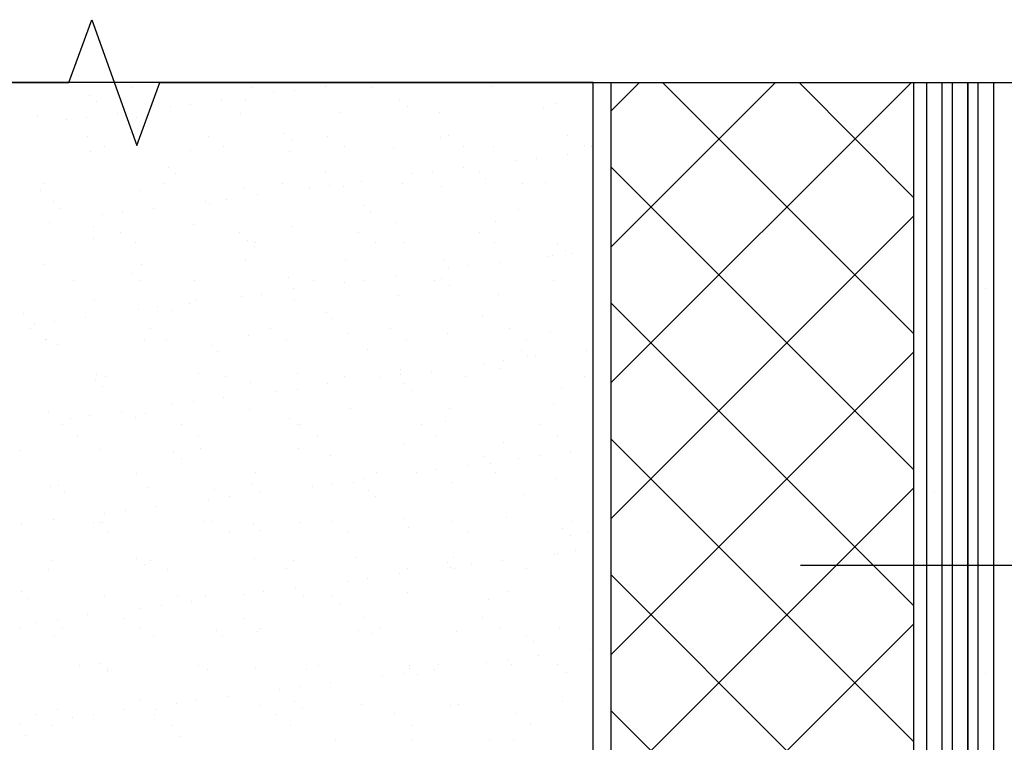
# Model space of a CAD drawing. Header units: millimetres. Extents: x 0 to 21000, y 0 to 29700.
# Tile 10 of 12: x 7905 to 11155, y 24674 to 27060. Entities that reach past the tile are written whole.
import ezdxf

# ---------------------------------------------------------------- set-up
doc = ezdxf.new("R2010")
doc.units = ezdxf.units.MM
doc.layers.add('Общий02', color=7, linetype='Continuous', lineweight=18)

msp = doc.modelspace()

# ---------------------------------------------------------------- linework, layer by layer
at = {"layer": 'Общий02', "color": 7, "linetype": 'Continuous', "lineweight": -3, "transparency": 33554687}
for p, q in [((9857.6, 25861.9), (10848.2, 26852.5)), ((9857.6, 26310.6), (10399.4, 26852.5)), ((9857.6, 26759.3), (9950.7, 26852.5)), ((9857.6, 22593.9), (9857.6, 26852.5)), ((10856.6, 26022.8), (10026.9, 26852.5)), ((10856.6, 26471.5), (10477.4, 26852.5)), ((10856.6, 23652.2), (10856.6, 26852.5)), ((8274.4, 26835.5), (8274.4, 26835.5)), ((8672.3, 26835.5), (8672.3, 26835.5)), ((8744.3, 26818.6), (8744.3, 26818.6)), ((8812, 26827.1), (8812, 26827.1)), ((8913.6, 26839.8), (8913.6, 26839.8)), ((9066, 26835.5), (9066, 26835.5)), ((9463.9, 26839.8), (9463.9, 26839.8)), ((8134.7, 26810.1), (8134.7, 26810.1)), ((8160.1, 26789), (8160.1, 26789)), ((8469.1, 26780.5), (8469.1, 26780.5)), ((8570.7, 26797.4), (8570.7, 26797.4)), ((8651.1, 26797.4), (8651.1, 26797.4)), ((9159.1, 26793.2), (9159.1, 26793.2)), ((9675.6, 26784.7), (9675.6, 26784.7)), ((8227.8, 26750.9), (8227.8, 26750.9)), ((8401.4, 26772), (8401.4, 26772)), ((8634.2, 26750.9), (8634.2, 26750.9)), ((8964.4, 26755.1), (8964.4, 26755.1)), ((9184.5, 26772), (9184.5, 26772)), ((9290.3, 26755.1), (9290.3, 26755.1)), ((9633.2, 26767.8), (9633.2, 26767.8)), ((7965.4, 26742.4), (7965.4, 26742.4)), ((8058.5, 26729.7), (8058.5, 26729.7)), ((8126.2, 26738.2), (8126.2, 26738.2)), ((8291.3, 26738.2), (8291.3, 26738.2)), ((8270.1, 26687.4), (8270.1, 26687.4)), ((8778.1, 26683.1), (8778.1, 26683.1)), ((8130.5, 26674.7), (8130.5, 26674.7)), ((8528.4, 26674.7), (8528.4, 26674.7)), ((8803.5, 26662), (8803.5, 26662)), ((8922.1, 26674.7), (8922.1, 26674.7)), ((9294.6, 26670.4), (9294.6, 26670.4)), ((9320, 26678.9), (9320, 26678.9)), ((9713.7, 26678.9), (9713.7, 26678.9)), ((8138.9, 26623.9), (8138.9, 26623.9)), ((8185.5, 26640.8), (8185.5, 26640.8)), ((8469.1, 26628.1), (8469.1, 26628.1)), ((8579.2, 26640.8), (8579.2, 26640.8)), ((8795.1, 26623.9), (8795.1, 26623.9)), ((8977.1, 26640.8), (8977.1, 26640.8)), ((9138, 26636.6), (9138, 26636.6)), ((9370.8, 26640.8), (9370.8, 26640.8)), ((9468.1, 26640.8), (9468.1, 26640.8)), ((9768.7, 26645), (9768.7, 26645)), ((9794.1, 26640.8), (9794.1, 26640.8)), ((9544.3, 26594.2), (9544.3, 26594.2)), ((9612.1, 26602.7), (9612.1, 26602.7)), ((9713.7, 26615.4), (9713.7, 26615.4)), ((8397.1, 26573.1), (8397.1, 26573.1)), ((8913.6, 26560.4), (8913.6, 26560.4)), ((9269.2, 26560.4), (9269.2, 26560.4)), ((9370.8, 26573.1), (9370.8, 26573.1)), ((9421.6, 26556.1), (9421.6, 26556.1)), ((10856.6, 25574), (9857.6, 26573.1)), ((8418.3, 26551.9), (8418.3, 26551.9)), ((9032.1, 26526.5), (9032.1, 26526.5)), ((9201.4, 26551.9), (9201.4, 26551.9)), ((9442.7, 26535), (9442.7, 26535)), ((9641.7, 26522.3), (9641.7, 26522.3)), ((7973.8, 26496.9), (7973.8, 26496.9)), ((7982.3, 26518), (7982.3, 26518)), ((8299.8, 26496.9), (8299.8, 26496.9)), ((8380.2, 26518), (8380.2, 26518)), ((8642.7, 26505.3), (8642.7, 26505.3)), ((8773.9, 26518), (8773.9, 26518)), ((8862.8, 26505.3), (8862.8, 26505.3)), ((8926.3, 26513.8), (8926.3, 26513.8)), ((8972.9, 26509.6), (8972.9, 26509.6)), ((9167.6, 26518), (9167.6, 26518)), ((9298.8, 26509.6), (9298.8, 26509.6)), ((9565.5, 26518), (9565.5, 26518)), ((8016.2, 26458.8), (8016.2, 26458.8)), ((8519.9, 26458.8), (8519.9, 26458.8)), ((8587.6, 26467.2), (8587.6, 26467.2)), ((8689.2, 26484.2), (8689.2, 26484.2)), ((8037.3, 26437.6), (8037.3, 26437.6)), ((8244.8, 26424.9), (8244.8, 26424.9)), ((8346.3, 26437.6), (8346.3, 26437.6)), ((8532.6, 26450.3), (8532.6, 26450.3)), ((9040.6, 26446.1), (9040.6, 26446.1)), ((9061.8, 26424.9), (9061.8, 26424.9)), ((9552.8, 26433.4), (9552.8, 26433.4)), ((8003.5, 26391.1), (8003.5, 26391.1)), ((8177, 26416.4), (8177, 26416.4)), ((9146.4, 26391.1), (9146.4, 26391.1)), ((9476.6, 26395.3), (9476.6, 26395.3)), ((9857.6, 25413.2), (10856.6, 26412.2)), ((8147.4, 26378.4), (8147.4, 26378.4)), ((8477.6, 26382.6), (8477.6, 26382.6)), ((8803.5, 26378.4), (8803.5, 26378.4)), ((8147.4, 26336), (8147.4, 26336)), ((8236.3, 26357.2), (8236.3, 26357.2)), ((8630, 26357.2), (8630, 26357.2)), ((8655.4, 26331.8), (8655.4, 26331.8)), ((9023.7, 26357.2), (9023.7, 26357.2)), ((9421.6, 26357.2), (9421.6, 26357.2)), ((8287.1, 26323.3), (8287.1, 26323.3)), ((8680.8, 26310.6), (8680.8, 26310.6)), ((8685, 26323.3), (8685, 26323.3)), ((9078.7, 26323.3), (9078.7, 26323.3)), ((9171.8, 26323.3), (9171.8, 26323.3)), ((9472.4, 26323.3), (9472.4, 26323.3)), ((9679.8, 26319.1), (9679.8, 26319.1)), ((9705.2, 26297.9), (9705.2, 26297.9)), ((8651.1, 26264.1), (8651.1, 26264.1)), ((8981.3, 26268.3), (8981.3, 26268.3)), ((9307.3, 26264.1), (9307.3, 26264.1)), ((9650.2, 26276.8), (9650.2, 26276.8)), ((9662.9, 26281), (9662.9, 26281)), ((9726.4, 26289.5), (9726.4, 26289.5)), ((7982.3, 26251.4), (7982.3, 26251.4)), ((8308.3, 26251.4), (8308.3, 26251.4)), ((9320, 26238.7), (9320, 26238.7)), ((9387.7, 26247.1), (9387.7, 26247.1)), ((9489.3, 26259.8), (9489.3, 26259.8)), ((8083.9, 26200.6), (8083.9, 26200.6)), ((8274.4, 26221.7), (8274.4, 26221.7)), ((8299.8, 26200.6), (8299.8, 26200.6)), ((8481.8, 26200.6), (8481.8, 26200.6)), ((8790.8, 26209), (8790.8, 26209)), ((8875.5, 26200.6), (8875.5, 26200.6)), ((9044.8, 26200.6), (9044.8, 26200.6)), ((9146.4, 26213.3), (9146.4, 26213.3)), ((9273.4, 26200.6), (9273.4, 26200.6)), ((9298.8, 26204.8), (9298.8, 26204.8)), ((9667.1, 26200.6), (9667.1, 26200.6)), ((8807.8, 26170.9), (8807.8, 26170.9)), ((8977.1, 26192.1), (8977.1, 26192.1)), ((9324.2, 26183.6), (9324.2, 26183.6)), ((8151.6, 26132.8), (8151.6, 26132.8)), ((8486, 26137.1), (8486, 26137.1)), ((8638.4, 26145.5), (8638.4, 26145.5)), ((8701.9, 26154), (8701.9, 26154)), ((8812, 26137.1), (8812, 26137.1)), ((9154.9, 26149.8), (9154.9, 26149.8)), ((9485.1, 26154), (9485.1, 26154)), ((8295.6, 26103.2), (8295.6, 26103.2)), ((8359, 26111.7), (8359, 26111.7)), ((8409.9, 26099), (8409.9, 26099)), ((8464.9, 26124.4), (8464.9, 26124.4)), ((10856.6, 25125.3), (9857.6, 26124.4)), ((7918.8, 26090.5), (7918.8, 26090.5)), ((8122, 26077.8), (8122, 26077.8)), ((8917.8, 26094.7), (8917.8, 26094.7)), ((8939, 26073.6), (8939, 26073.6)), ((9434.3, 26082), (9434.3, 26082)), ((7940, 26039.7), (7940, 26039.7)), ((7952.7, 26056.6), (7952.7, 26056.6)), ((8020.4, 26065.1), (8020.4, 26065.1)), ((8337.9, 26039.7), (8337.9, 26039.7)), ((8731.6, 26039.7), (8731.6, 26039.7)), ((9129.5, 26039.7), (9129.5, 26039.7)), ((9523.2, 26039.7), (9523.2, 26039.7)), ((7990.8, 26005.8), (7990.8, 26005.8)), ((7995, 26005.8), (7995, 26005.8)), ((8316.7, 26005.8), (8316.7, 26005.8)), ((8388.7, 26005.8), (8388.7, 26005.8)), ((8659.6, 26018.5), (8659.6, 26018.5)), ((8786.6, 26005.8), (8786.6, 26005.8)), ((8989.8, 26022.8), (8989.8, 26022.8)), ((9180.3, 26005.8), (9180.3, 26005.8)), ((9315.7, 26022.8), (9315.7, 26022.8)), ((9578.2, 26005.8), (9578.2, 26005.8)), ((9658.6, 26031.2), (9658.6, 26031.2)), ((8028.9, 25988.9), (8028.9, 25988.9)), ((8536.8, 25984.7), (8536.8, 25984.7)), ((9053.3, 25972), (9053.3, 25972)), ((9561.3, 25967.7), (9561.3, 25967.7)), ((9777.2, 25967.7), (9777.2, 25967.7)), ((8558, 25963.5), (8558, 25963.5)), ((9582.4, 25946.6), (9582.4, 25946.6)), ((9607.8, 25946.6), (9607.8, 25946.6)), ((9857.6, 24964.5), (10856.6, 25963.5)), ((9163.4, 25904.2), (9163.4, 25904.2)), ((9438.5, 25925.4), (9438.5, 25925.4)), ((9493.5, 25908.5), (9493.5, 25908.5)), ((9502, 25933.9), (9502, 25933.9)), ((8155.9, 25870.4), (8155.9, 25870.4)), ((8160.1, 25887.3), (8160.1, 25887.3)), ((8189.7, 25883.1), (8189.7, 25883.1)), ((8494.5, 25891.5), (8494.5, 25891.5)), ((8583.4, 25883.1), (8583.4, 25883.1)), ((8820.5, 25891.5), (8820.5, 25891.5)), ((8977.1, 25883.1), (8977.1, 25883.1)), ((9095.6, 25878.8), (9095.6, 25878.8)), ((9163.4, 25887.3), (9163.4, 25887.3)), ((9264.9, 25900), (9264.9, 25900)), ((9375, 25883.1), (9375, 25883.1)), ((9768.7, 25883.1), (9768.7, 25883.1)), ((8177, 25849.2), (8177, 25849.2)), ((8668.1, 25861.9), (8668.1, 25861.9)), ((8820.5, 25840.7), (8820.5, 25840.7)), ((8922.1, 25857.7), (8922.1, 25857.7)), ((9176.1, 25857.7), (9176.1, 25857.7)), ((9692.5, 25845), (9692.5, 25845)), ((8579.2, 25811.1), (8579.2, 25811.1)), ((8752.7, 25832.3), (8752.7, 25832.3)), ((9201.4, 25836.5), (9201.4, 25836.5)), ((8409.9, 25789.9), (8409.9, 25789.9)), ((8477.6, 25798.4), (8477.6, 25798.4)), ((8663.8, 25773), (8663.8, 25773)), ((8998.3, 25777.2), (8998.3, 25777.2)), ((9324.2, 25777.2), (9324.2, 25777.2)), ((9667.1, 25789.9), (9667.1, 25789.9)), ((7999.2, 25764.5), (7999.2, 25764.5)), ((8071.2, 25743.4), (8071.2, 25743.4)), ((8134.7, 25751.8), (8134.7, 25751.8)), ((8240.5, 25764.5), (8240.5, 25764.5)), ((8287.1, 25747.6), (8287.1, 25747.6)), ((8321, 25760.3), (8321, 25760.3)), ((8795.1, 25743.4), (8795.1, 25743.4)), ((8045.8, 25722.2), (8045.8, 25722.2)), ((8439.5, 25722.2), (8439.5, 25722.2)), ((8820.5, 25722.2), (8820.5, 25722.2)), ((8833.2, 25722.2), (8833.2, 25722.2)), ((9231.1, 25722.2), (9231.1, 25722.2)), ((9311.5, 25734.9), (9311.5, 25734.9)), ((9624.8, 25722.2), (9624.8, 25722.2)), ((8096.6, 25684.1), (8096.6, 25684.1)), ((8494.5, 25688.3), (8494.5, 25688.3)), ((8888.2, 25688.3), (8888.2, 25688.3)), ((9281.9, 25688.3), (9281.9, 25688.3)), ((9679.8, 25688.3), (9679.8, 25688.3)), ((10856.6, 24676.6), (9857.6, 25675.6)), ((8503, 25646), (8503, 25646)), ((8824.7, 25646), (8824.7, 25646)), ((9171.8, 25658.7), (9171.8, 25658.7)), ((9502, 25662.9), (9502, 25662.9)), ((7906.1, 25637.5), (7906.1, 25637.5)), ((8168.6, 25641.8), (8168.6, 25641.8)), ((8414.1, 25633.3), (8414.1, 25633.3)), ((8439.5, 25612.1), (8439.5, 25612.1)), ((8930.5, 25620.6), (8930.5, 25620.6)), ((9438.5, 25616.4), (9438.5, 25616.4)), ((9552.8, 25612.1), (9552.8, 25612.1)), ((9620.5, 25620.6), (9620.5, 25620.6)), ((9722.1, 25633.3), (9722.1, 25633.3)), ((9383.5, 25586.7), (9383.5, 25586.7)), ((9459.7, 25595.2), (9459.7, 25595.2)), ((8291.3, 25561.3), (8291.3, 25561.3)), ((8685, 25565.6), (8685, 25565.6)), ((9082.9, 25565.6), (9082.9, 25565.6)), ((9214.1, 25565.6), (9214.1, 25565.6)), ((9277.6, 25574), (9277.6, 25574)), ((9476.6, 25565.6), (9476.6, 25565.6)), ((8007.7, 25519), (8007.7, 25519)), ((8033.1, 25523.2), (8033.1, 25523.2)), ((8329.4, 25514.8), (8329.4, 25514.8)), ((8672.3, 25527.5), (8672.3, 25527.5)), ((8871.3, 25519), (8871.3, 25519)), ((8934.8, 25527.5), (8934.8, 25527.5)), ((9006.7, 25531.7), (9006.7, 25531.7)), ((9040.6, 25544.4), (9040.6, 25544.4)), ((9332.7, 25531.7), (9332.7, 25531.7)), ((9675.6, 25544.4), (9675.6, 25544.4)), ((9857.6, 24515.7), (10856.6, 25514.8)), ((8054.3, 25502.1), (8054.3, 25502.1)), ((8549.5, 25510.5), (8549.5, 25510.5)), ((8596.1, 25485.2), (8596.1, 25485.2)), ((8697.7, 25497.8), (8697.7, 25497.8)), ((9057.5, 25506.3), (9057.5, 25506.3)), ((9078.7, 25485.2), (9078.7, 25485.2)), ((9569.7, 25493.6), (9569.7, 25493.6)), ((8354.8, 25451.3), (8354.8, 25451.3)), ((8528.4, 25476.7), (8528.4, 25476.7)), ((8185.5, 25430.1), (8185.5, 25430.1)), ((8253.2, 25438.6), (8253.2, 25438.6)), ((9510.5, 25417.4), (9510.5, 25417.4)), ((7910.3, 25392), (7910.3, 25392)), ((8016.2, 25409), (8016.2, 25409)), ((8147.4, 25400.5), (8147.4, 25400.5)), ((8168.6, 25400.5), (8168.6, 25400.5)), ((8177, 25400.5), (8177, 25400.5)), ((8511.4, 25404.7), (8511.4, 25404.7)), ((8541.1, 25404.7), (8541.1, 25404.7)), ((8676.5, 25396.3), (8676.5, 25396.3)), ((8833.2, 25400.5), (8833.2, 25400.5)), ((8939, 25404.7), (8939, 25404.7)), ((9176.1, 25413.2), (9176.1, 25413.2)), ((9188.7, 25383.6), (9188.7, 25383.6)), ((9332.7, 25404.7), (9332.7, 25404.7)), ((9726.4, 25404.7), (9726.4, 25404.7)), ((8198.2, 25366.6), (8198.2, 25366.6)), ((8596.1, 25370.8), (8596.1, 25370.8)), ((8697.7, 25375.1), (8697.7, 25375.1)), ((8989.8, 25370.8), (8989.8, 25370.8)), ((9387.7, 25370.8), (9387.7, 25370.8)), ((9696.7, 25379.3), (9696.7, 25379.3)), ((9722.1, 25358.1), (9722.1, 25358.1)), ((9781.4, 25370.8), (9781.4, 25370.8)), ((9015.2, 25286.2), (9015.2, 25286.2)), ((9336.9, 25286.2), (9336.9, 25286.2)), ((9671.3, 25294.7), (9671.3, 25294.7)), ((9679.8, 25298.9), (9679.8, 25298.9)), ((9739.1, 25307.4), (9739.1, 25307.4)), ((8011.9, 25273.5), (8011.9, 25273.5)), ((8291.3, 25282), (8291.3, 25282)), ((8316.7, 25260.8), (8316.7, 25260.8)), ((8337.9, 25273.5), (8337.9, 25273.5)), ((8680.8, 25282), (8680.8, 25282)), ((8807.8, 25273.5), (8807.8, 25273.5)), ((9315.7, 25269.3), (9315.7, 25269.3)), ((9396.2, 25260.8), (9396.2, 25260.8)), ((9497.8, 25273.5), (9497.8, 25273.5)), ((7999.2, 25243.9), (7999.2, 25243.9)), ((8392.9, 25243.9), (8392.9, 25243.9)), ((8786.6, 25248.1), (8786.6, 25248.1)), ((9159.1, 25231.2), (9159.1, 25231.2)), ((9184.5, 25248.1), (9184.5, 25248.1)), ((9328.4, 25252.3), (9328.4, 25252.3)), ((9341.1, 25248.1), (9341.1, 25248.1)), ((9578.2, 25248.1), (9578.2, 25248.1)), ((10856.6, 24227.9), (9857.6, 25226.9)), ((8989.8, 25205.8), (8989.8, 25205.8)), ((9053.3, 25214.2), (9053.3, 25214.2)), ((7910.3, 25171.9), (7910.3, 25171.9)), ((8426.8, 25159.2), (8426.8, 25159.2)), ((8519.9, 25159.2), (8519.9, 25159.2)), ((8646.9, 25163.4), (8646.9, 25163.4)), ((8710.4, 25171.9), (8710.4, 25171.9)), ((8816.2, 25184.6), (8816.2, 25184.6)), ((9184.5, 25167.7), (9184.5, 25167.7)), ((9518.9, 25171.9), (9518.9, 25171.9)), ((7935.7, 25150.7), (7935.7, 25150.7)), ((8185.5, 25155), (8185.5, 25155)), ((8371.7, 25125.3), (8371.7, 25125.3)), ((8473.3, 25138), (8473.3, 25138)), ((8841.6, 25155), (8841.6, 25155)), ((8934.8, 25155), (8934.8, 25155)), ((8960.2, 25133.8), (8960.2, 25133.8)), ((9451.2, 25146.5), (9451.2, 25146.5)), ((8130.5, 25095.7), (8130.5, 25095.7)), ((8304, 25116.9), (8304, 25116.9)), ((7961.1, 25070.3), (7961.1, 25070.3)), ((8028.9, 25078.8), (8028.9, 25078.8)), ((8249, 25083), (8249, 25083)), ((8642.7, 25083), (8642.7, 25083)), ((9040.6, 25087.2), (9040.6, 25087.2)), ((9434.3, 25087.2), (9434.3, 25087.2)), ((9857.6, 24067), (10856.6, 25066.1)), ((7906.1, 25049.1), (7906.1, 25049.1)), ((8020.4, 25028), (8020.4, 25028)), ((8045.8, 25049.1), (8045.8, 25049.1)), ((8304, 25049.1), (8304, 25049.1)), ((8346.3, 25028), (8346.3, 25028)), ((8553.8, 25044.9), (8553.8, 25044.9)), ((8689.2, 25040.7), (8689.2, 25040.7)), ((8697.7, 25049.1), (8697.7, 25049.1)), ((9023.7, 25044.9), (9023.7, 25044.9)), ((9070.2, 25032.2), (9070.2, 25032.2)), ((9095.6, 25053.4), (9095.6, 25053.4)), ((9345.4, 25040.7), (9345.4, 25040.7)), ((9489.3, 25053.4), (9489.3, 25053.4)), ((9578.2, 25028), (9578.2, 25028)), ((9688.3, 25053.4), (9688.3, 25053.4)), ((8574.9, 25023.7), (8574.9, 25023.7)), ((9599.4, 25006.8), (9599.4, 25006.8)), ((9616.3, 24960.2), (9616.3, 24960.2)), ((9789.9, 24981.4), (9789.9, 24981.4)), ((8172.8, 24934.8), (8172.8, 24934.8)), ((9286.1, 24930.6), (9286.1, 24930.6)), ((9447, 24939.1), (9447, 24939.1)), ((9514.7, 24947.5), (9514.7, 24947.5)), ((9527.4, 24930.6), (9527.4, 24930.6)), ((9679.8, 24930.6), (9679.8, 24930.6)), ((8100.8, 24926.4), (8100.8, 24926.4)), ((8194, 24913.7), (8194, 24913.7)), ((8194, 24909.4), (8194, 24909.4)), ((8494.5, 24926.4), (8494.5, 24926.4)), ((8524.1, 24913.7), (8524.1, 24913.7)), ((8685, 24922.1), (8685, 24922.1)), ((8850.1, 24913.7), (8850.1, 24913.7)), ((8892.4, 24926.4), (8892.4, 24926.4)), ((9171.8, 24901), (9171.8, 24901)), ((9193, 24926.4), (9193, 24926.4)), ((9193, 24917.9), (9193, 24917.9)), ((9218.4, 24896.7), (9218.4, 24896.7)), ((9273.4, 24913.7), (9273.4, 24913.7)), ((9709.4, 24905.2), (9709.4, 24905.2)), ((8930.5, 24871.3), (8930.5, 24871.3)), ((9104.1, 24892.5), (9104.1, 24892.5)), ((8761.2, 24850.2), (8761.2, 24850.2)), ((8828.9, 24858.6), (8828.9, 24858.6)), ((8304, 24812.1), (8304, 24812.1)), ((8422.5, 24803.6), (8422.5, 24803.6)), ((8486, 24812.1), (8486, 24812.1)), ((8591.9, 24824.8), (8591.9, 24824.8)), ((8812, 24807.8), (8812, 24807.8)), ((9032.1, 24799.4), (9032.1, 24799.4)), ((9353.8, 24799.4), (9353.8, 24799.4)), ((9696.7, 24807.8), (9696.7, 24807.8)), ((7956.9, 24765.5), (7956.9, 24765.5)), ((8028.9, 24782.4), (8028.9, 24782.4)), ((8147.4, 24765.5), (8147.4, 24765.5)), ((8249, 24782.4), (8249, 24782.4)), ((8350.6, 24765.5), (8350.6, 24765.5)), ((8354.8, 24782.4), (8354.8, 24782.4)), ((8697.7, 24795.1), (8697.7, 24795.1)), ((8748.5, 24765.5), (8748.5, 24765.5)), ((8837.4, 24786.7), (8837.4, 24786.7)), ((9142.2, 24769.7), (9142.2, 24769.7)), ((9328.4, 24795.1), (9328.4, 24795.1)), ((9540.1, 24769.7), (9540.1, 24769.7)), ((10856.6, 23779.2), (9857.6, 24778.2)), ((7906.1, 24735.9), (7906.1, 24735.9)), ((8079.7, 24757), (8079.7, 24757)), ((9590.9, 24735.9), (9590.9, 24735.9)), ((8011.9, 24731.6), (8011.9, 24731.6)), ((8405.6, 24731.6), (8405.6, 24731.6)), ((8799.3, 24731.6), (8799.3, 24731.6)), ((9197.2, 24731.6), (9197.2, 24731.6)), ((7923, 24697.8), (7923, 24697.8)), ((8431, 24693.5), (8431, 24693.5)), ((8947.5, 24685.1), (8947.5, 24685.1)), ((9201.4, 24680.8), (9201.4, 24680.8)), ((9455.4, 24680.8), (9455.4, 24680.8)), ((9535.9, 24685.1), (9535.9, 24685.1))]:
    msp.add_line(p, q, dxfattribs=at)
at = {"layer": 'Общий02', "color": 171, "linetype": 'Continuous', "lineweight": -3, "true_color": 0x7070ff, "transparency": 33554687}
msp.add_line((11034.4, 26852.5), (11034.4, 22957.9), dxfattribs=at)
at = {"layer": 'Общий02', "color": 253, "linetype": 'Continuous', "lineweight": -3, "true_color": 0xa0a0a0, "transparency": 33554687}
for p, q in [((11119.1, 26852.5), (11119.1, 22327.2)), ((11093.7, 26170.9), (11093.7, 26170.9)), ((10924.3, 25502.1), (10924.3, 25502.1)), ((11093.7, 24901), (11093.7, 24901))]:
    msp.add_line(p, q, dxfattribs=at)
at = {"layer": 'Общий02', "color": 7, "linetype": 'Continuous', "lineweight": -3, "transparency": 33554687}
for points in [[(4828.6, 26852.5), (8067, 26852.5), (8143.2, 27059.9), (8291.3, 26645), (8367.5, 26852.5), (11258.8, 26852.5), (11335, 27059.9), (11483.1, 26645), (11559.3, 26852.5), (14797.7, 26852.5)], [(9798.3, 16366.9), (9798.3, 20663.6), (7884.9, 20663.6), (7639.4, 20909.1), (5844.5, 20909.1), (5844.5, 21070), (5027.5, 21070), (5027.5, 22149.4), (5844.5, 22149.4), (5844.5, 22310.3), (7639.4, 22310.3), (7884.9, 22551.6), (9798.3, 22551.6), (9798.3, 26852.5), (5027.5, 26852.5), (5027.5, 16366.9), (9798.3, 16366.9)], [(10482.7, 25258.8), (16804.2, 25258.8), (16884.7, 25258.8), (19807.4, 25258.8)]]:
    msp.add_lwpolyline(points, dxfattribs=at)
at = {"layer": 'Общий02', "color": 253, "linetype": 'Continuous', "lineweight": -3, "true_color": 0xa0a0a0, "transparency": 33554687}
for points in [[(9734.8, 22505), (10128.5, 22505), (10238.6, 22543.1), (10568.8, 22543.1), (10657.7, 22632), (10767.7, 22632), (10767.7, 23228.9), (10797.4, 23258.5), (10797.4, 23563.3), (10949.7, 23563.3), (10949.7, 26852.5)], [(9734.8, 22551.6), (10120.1, 22551.6), (10230.1, 22593.9), (10547.6, 22593.9), (10636.5, 22682.8), (10716.9, 22682.8), (10716.9, 23250), (10746.6, 23279.7), (10746.6, 23614.1), (10899, 23614.1), (10899, 26852.5)], [(11119.1, 22327.2), (11068.3, 22327.2), (11068.3, 26852.5)]]:
    msp.add_lwpolyline(points, dxfattribs=at)
at = {"layer": 'Общий02', "color": 171, "linetype": 'Continuous', "lineweight": -3, "true_color": 0x7070ff, "transparency": 33554687}
for points in [[(10759.3, 22327.2), (11034.4, 22327.2), (11034.4, 26852.5)], [(10759.3, 22378), (10983.6, 22378), (10983.6, 26852.5)], [(11034.4, 22957.9), (10983.6, 22957.9), (10983.6, 26852.5)]]:
    msp.add_lwpolyline(points, dxfattribs=at)

doc.saveas('drawing.dxf')
